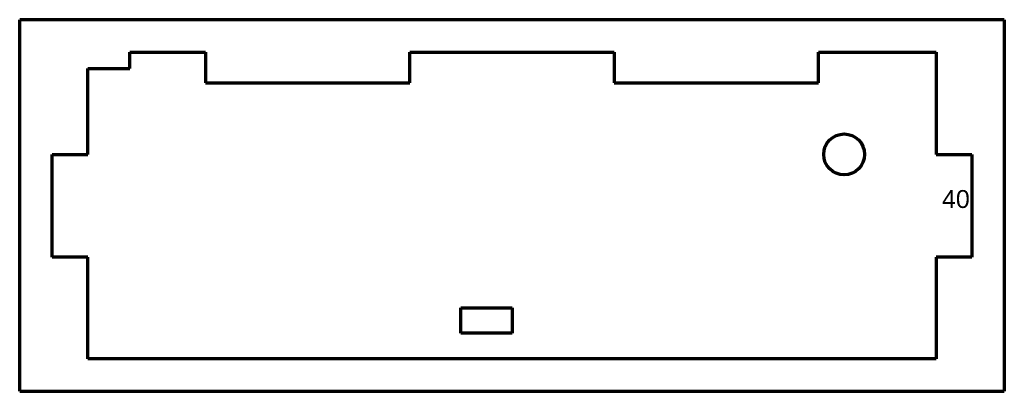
# Model space of a CAD drawing. Header units: millimetres. Extents: x 37 to 230, y 84 to 157.
import ezdxf

# ---------------------------------------------------------------- set-up
doc = ezdxf.new("R2010")
doc.units = ezdxf.units.MM
doc.layers.add('1', color=7, linetype='Continuous', true_color=0xffffff)
doc.styles.add('Arial', font='Arial')

msp = doc.modelspace()

# ---------------------------------------------------------------- linework, layer by layer
at = {"layer": '1', "color": 8, "linetype": 'Continuous', "lineweight": 70}
for p, q in [((37.384727, 84.222749), (37.384727, 156.922749)), ((230.084727, 156.922749), (37.384727, 156.922749)), ((230.084727, 156.922749), (230.084727, 84.222749)), ((37.384727, 84.222749), (230.084727, 84.222749))]:
    msp.add_line(p, q, dxfattribs=at)
at = {"layer": '1', "color": 175, "linetype": 'Continuous', "lineweight": 70}
for p, q in [((58.934727, 147.372749), (58.934727, 150.572749)), ((58.934727, 150.572749), (73.734727, 150.572749)), ((73.734727, 150.572749), (73.734727, 144.572749)), ((113.734727, 144.572749), (113.734727, 150.572749)), ((113.734727, 150.572749), (153.734727, 150.572749)), ((153.734727, 150.572749), (153.734727, 144.572749)), ((193.734727, 144.572749), (193.734727, 150.572749)), ((193.734727, 150.572749), (216.734727, 150.572749)), ((216.734727, 150.572749), (216.734727, 130.572749)), ((50.734727, 130.572749), (50.734727, 147.372749)), ((50.734727, 147.372749), (58.934727, 147.372749)), ((73.734727, 144.572749), (113.734727, 144.572749)), ((153.734727, 144.572749), (193.734727, 144.572749)), ((43.734727, 110.472749), (43.734727, 130.572749)), ((43.734727, 130.572749), (50.734727, 130.572749)), ((216.734727, 130.572749), (223.734727, 130.572749)), ((223.734727, 130.572749), (223.734727, 110.472749)), ((50.734727, 110.472749), (43.734727, 110.472749)), ((50.734727, 90.572749), (50.734727, 110.472749)), ((223.734727, 110.472749), (216.734727, 110.472749)), ((216.734727, 110.472749), (216.734727, 90.572749)), ((123.734727, 95.572749), (123.734727, 100.572749)), ((123.734727, 100.572749), (133.734727, 100.572749)), ((133.734727, 100.572749), (133.734727, 95.572749)), ((133.734727, 95.572749), (123.734727, 95.572749)), ((216.734727, 90.572749), (50.734727, 90.572749))]:
    msp.add_line(p, q, dxfattribs=at)
msp.add_circle((198.734727, 130.572749), 4, dxfattribs=at)

# ---------------------------------------------------------------- texts
at = {"layer": '1', "color": 18, "linetype": 'Continuous', "lineweight": 13, "insert": (217.888572, 113.927124), "char_height": 3.5, "attachment_point": 7, "line_spacing_factor": 1.047437, "style": 'Arial'}
msp.add_mtext('\\fArial|b0|i0;\\W1.0000;40\\P ', dxfattribs=at)

doc.saveas('drawing.dxf')
